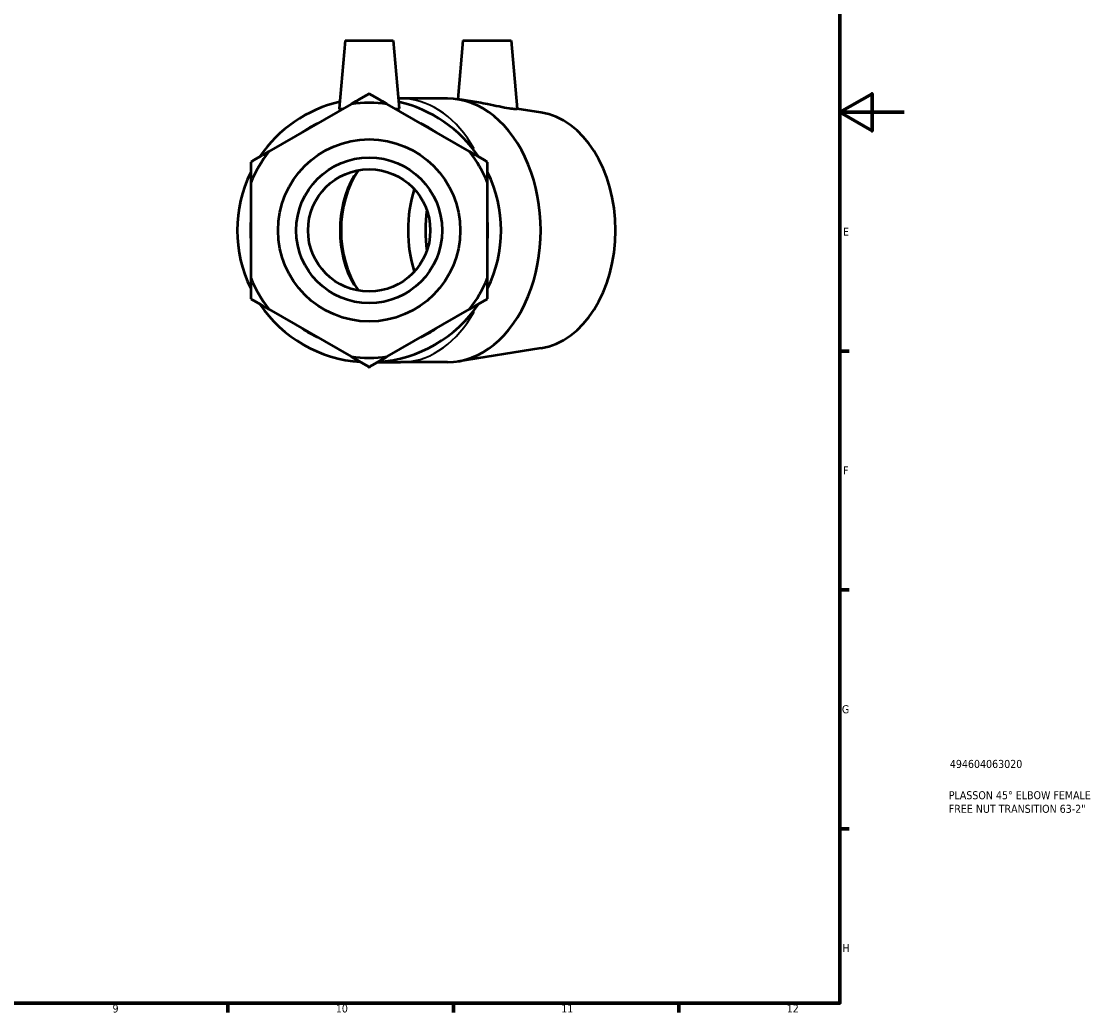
# Model space of a CAD drawing. Header units: millimetres. Extents: x 0 to 901, y -12 to 772.
# Tile 5 of 6: x 567 to 901, y 17 to 325. Entities that reach past the tile are written whole.
import ezdxf

# ---------------------------------------------------------------- set-up
doc = ezdxf.new("R2010")
doc.units = ezdxf.units.MM
for name, color, linetype, lineweight in [('Border (ISO)', 7, 'Continuous', 70), ('Title (ISO)', 7, 'Continuous', 50), ('Visible (ISO)', 7, 'Continuous', 50), ('Visible Narrow (ISO)', 7, 'Continuous', 35)]:
    doc.layers.add(name, color=color, linetype=linetype, lineweight=lineweight)
doc.styles.add('Note Text (ISO)', font='tahoma.ttf')

# ---------------------------------------------------------------- blocks, each defined once
blk = doc.blocks.new('Borders Default Border')
at = {"layer": 'Border (ISO)'}
for p, q in [((821, 222.75), (823.9, 222.75)), ((821, 148.5), (823.9, 148.5)), ((821, 74.25), (823.9, 74.25)), ((630.75, 20), (630.75, 17.1)), ((700.83, 20), (700.83, 17.1)), ((770.92, 20), (770.92, 17.1))]:
    blk.add_line(p, q, dxfattribs=at)
at = {"layer": 'Border (ISO)', "flags": 128}
for points in [[(20, 20), (20, 574), (821, 574), (821, 20), (20, 20)], [(841, 297), (821, 297), (831, 302.77), (831, 291.23), (821, 297)]]:
    blk.add_lwpolyline(points, dxfattribs=at)
at = {"layer": 'Border (ISO)', "color": 232, "true_color": 0xca0064, "char_height": 2.5, "attachment_point": 7, "style": 'Note Text (ISO)'}
for s, insert in [('E', (821.94, 258.63)), ('F', (822, 184.38)), ('G', (821.61, 110.08)), ('H', (821.74, 35.88)), ('9', (594.88, 17.05)), ('10', (664.29, 17.05)), ('11', (734.37, 17.1)), ('12', (804.46, 17.1))]:
    blk.add_mtext(s, dxfattribs=dict(at, insert=insert))
blk = doc.blocks.new('Title Blocks ISO')
at = {"layer": 'Title (ISO)', "color": 232, "true_color": 0xca0064, "style": 'Note Text (ISO)'}
for tag, p in [('PART_NUMBER_001', (34.16, 73.13)), ('DESCRIPTION_001', (33.84, 63.4)), ('DESCRIPTION_002', (33.84, 59.18))]:
    blk.add_attdef(tag, p, '', height=2.5, dxfattribs=at)

msp = doc.modelspace()

# ---------------------------------------------------------------- linework, layer by layer
at = {"layer": 'Visible (ISO)'}
for p, q in [((667.16, 319.291), (665.318, 298.231)), ((667.16, 319.291), (682.16, 319.291)), ((682.16, 319.291), (684.003, 298.231)), ((703.789, 319.291), (702.192, 301.041)), ((703.789, 319.291), (718.789, 319.291)), ((718.789, 319.291), (720.646, 298.055)), ((684.448, 301.291), (683.735, 301.291)), ((698.993, 301.291), (684.448, 301.291)), ((669.067, 299.554), (643.454, 284.766)), ((705.867, 284.766), (680.254, 299.554)), ((708.729, 300.01), (702.206, 301.038)), ((728.048, 296.964), (720.64, 298.132)), ((637.861, 275.078), (637.861, 245.503)), ((711.46, 245.503), (711.46, 275.078)), ((643.454, 235.816), (669.067, 221.028)), ((680.254, 221.028), (705.867, 235.816)), ((728.048, 223.618), (702.206, 219.543)), ((677.245, 219.291), (684.448, 219.291)), ((698.993, 219.291), (684.448, 219.291))]:
    msp.add_line(p, q, dxfattribs=at)
for radius in [28.328, 22.662, 19]:
    msp.add_circle((674.66, 260.291), radius, dxfattribs=at)
for radius, start, end in [(41, 102.91766, 146.16339), (39.659, 81.89261, 98.10739), (41, 33.83661, 77.08234), (36.9, 115.763, 124.237), (36.9, 55.763, 64.237), (39.659, 141.89261, 158.10739), (39.659, 21.89261, 38.10739), (41, 153.83661, 206.16339), (41, 333.83661, 26.16339), (36.9, 175.763, 184.237), (36.9, 355.763, 4.237), (39.659, 201.89261, 218.10739), (39.659, 321.89261, 338.10739), (41, 213.83661, 266.16339), (41, 273.83661, 326.16339), (36.9, 235.763, 244.237), (36.9, 295.763, 304.237), (39.659, 261.89261, 278.10739)]:
    msp.add_arc((674.66, 260.291), radius, start, end, dxfattribs=at)
for centre, major_axis, start_param, end_param in [((698.993, 260.291), (0, -41), 0, 3.1415927), ((725.156, 260.291), (0, -36.9), 0.1110388, 3.0305538), ((684.851, 260.291), (0, 26.775), 0.7975796, 2.3440131), ((709.034, 260.291), (0, -31.5), 4.2933796, 5.1313983), ((714.408, 260.291), (0, -31.5), 4.5109567, 4.9138212)]:
    msp.add_ellipse(centre, major_axis=major_axis, ratio=0.7071068, start_param=start_param, end_param=end_param, dxfattribs=at)
for points in [[(674.66, 302.783), (671.767, 301.113), (669.067, 299.554)], [(680.254, 299.554), (677.553, 301.113), (674.66, 302.783)], [(643.454, 284.766), (640.754, 283.207), (637.861, 281.537)], [(711.46, 281.537), (708.567, 283.207), (705.867, 284.766)], [(637.861, 281.537), (637.861, 278.196), (637.861, 275.078)], [(711.46, 275.078), (711.46, 278.196), (711.46, 281.537)], [(637.861, 245.503), (637.861, 242.385), (637.861, 239.045)], [(711.46, 239.045), (711.46, 242.385), (711.46, 245.503)], [(637.861, 239.045), (640.754, 237.375), (643.454, 235.816)], [(705.867, 235.816), (708.567, 237.375), (711.46, 239.045)], [(669.067, 221.028), (671.767, 219.469), (674.66, 217.799)], [(674.66, 217.799), (677.553, 219.469), (680.254, 221.028)]]:
    msp.add_rational_spline(points, [1, 1.00310458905, 1], degree=2, dxfattribs=at)
for points, knots in [([(666.343, 297.981), (666.257, 297.98), (666.176, 297.981), (665.609, 297.998), (665.351, 298.071), (665.318, 298.205), (665.317, 298.218), (665.318, 298.231)], [2.35946569, 2.35946569, 2.35946569, 2.35946569, 2.41223443, 2.41223443, 2.7556773, 2.7556773, 2.78926743, 2.78926743, 2.78926743, 2.78926743]), ([(684, 298.193), (683.97, 298.071), (683.712, 297.998), (683.145, 297.981), (683.064, 297.98), (682.978, 297.981)], [0, 0, 0, 0, 0.34344286, 0.34344286, 0.39621161, 0.39621161, 0.39621161, 0.39621161]), ([(720.646, 298.055), (720.65, 298.006), (720.447, 297.969), (719.588, 297.998), (718.913, 298.071), (717.299, 298.323), (716.239, 298.526), (713.912, 299.005), (712.646, 299.278), (710.568, 299.692), (709.634, 299.867), (708.729, 300.01)], [2.082219, 2.082219, 2.082219, 2.082219, 2.4122344, 2.4122344, 2.7556773, 2.7556773, 3.1200598, 3.1200598, 3.4844424, 3.4844424, 3.7555378, 3.7555378, 3.7555378, 3.7555378])]:
    msp.add_open_spline(points, degree=3, knots=knots, dxfattribs=at)
msp.add_open_spline([(684.003, 298.231), (684.004, 298.218), (684.003, 298.205), (684, 298.193)], degree=3, dxfattribs=at)
at = {"layer": 'Visible Narrow (ISO)'}
for major_axis, start_param, end_param in [((0, 41), 5.3779993, 6.2355439), ((0, -26.775), 4.0206834, 5.4040945), ((0, -41), 0.0476414, 0.905186)]:
    msp.add_ellipse((684.448, 260.291), major_axis=major_axis, ratio=0.7071068, start_param=start_param, end_param=end_param, dxfattribs=at)

# ---------------------------------------------------------------- block references
msp.add_blockref('Borders Default Border', (0, 0))
msp.add_blockref('Title Blocks ISO', (821, 20)).add_auto_attribs({'PART_NUMBER_001': '494604063020', 'DESCRIPTION_001': 'PLASSON 45° ELBOW FEMALE', 'DESCRIPTION_002': 'FREE NUT TRANSITION 63-2"'})

doc.saveas('drawing.dxf')
